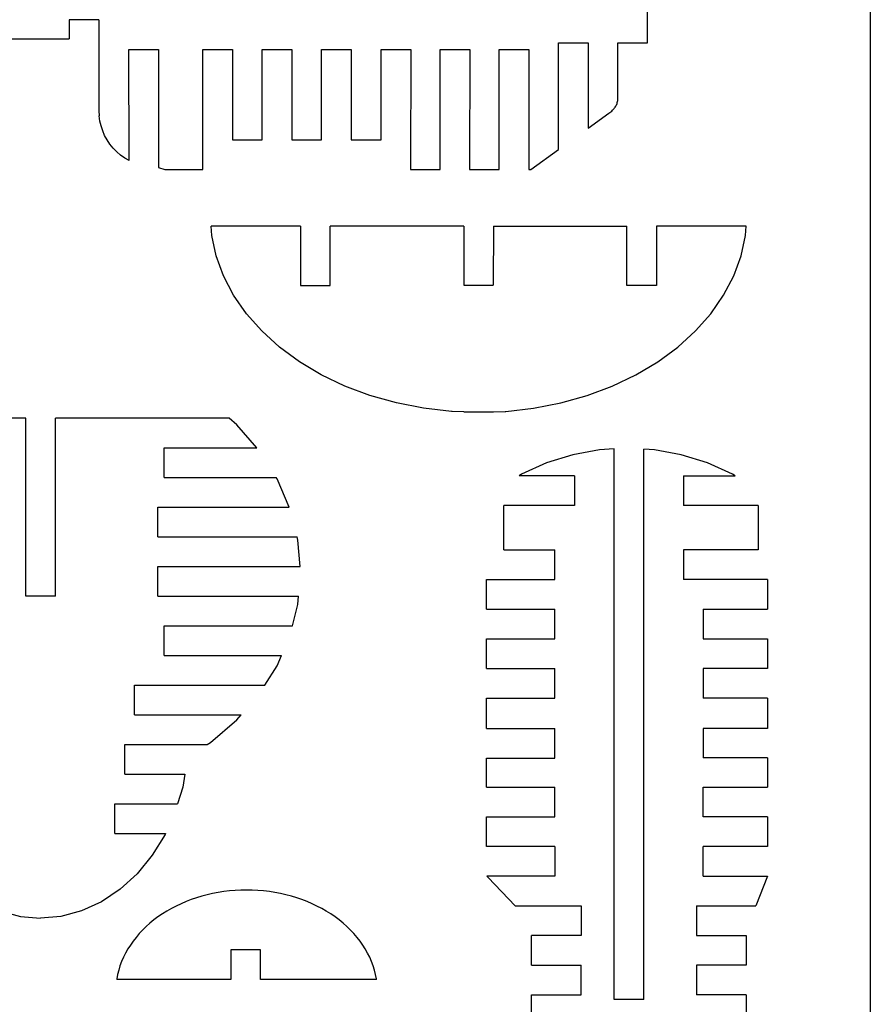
# Model space of a CAD drawing. Extents: x -2556 to 3065, y -2153 to 1951.
# Tile 9 of 10: x 2033 to 3065, y -1188 to 7. Entities that reach past the tile are written whole.
import ezdxf

# ---------------------------------------------------------------- set-up
doc = ezdxf.new("R2010")
doc.units = 0
doc.header["$MEASUREMENT"] = 0
doc.layers.get('0').update_dxf_attribs({"linetype": 'CONTINUOUS'})

msp = doc.modelspace()

# ---------------------------------------------------------------- linework, layer by layer
for p, q in [((3065.4, 1951.1), (3065.4, -2152.7)), ((2795, -21.3), (2795, 42.5)), ((2129.6, 6.5), (2093.6, 6.5)), ((2093.6, 6.5), (2093.6, -16.6)), ((2129.6, 6.5), (2129.6, -103.9)), ((2020.2, -16.6), (2093.6, -16.6)), ((2687.1, -21.3), (2723.1, -21.3)), ((2687.1, -150.9), (2687.1, -21.3)), ((2723.1, -21.3), (2723.1, -124.9)), ((2759, -88.9), (2759, -21.3)), ((2759, -21.3), (2795, -21.3)), ((2165.9, -29.4), (2201.8, -29.4)), ((2166.1, -164.3), (2165.9, -29.4)), ((2201.8, -29.4), (2201.8, -172.8)), ((2255.6, -29.4), (2291.6, -29.4)), ((2255.6, -175.2), (2255.6, -29.4)), ((2291.6, -29.4), (2291.6, -139.2)), ((2327.6, -29.4), (2363.6, -29.4)), ((2327.6, -139.2), (2327.6, -29.4)), ((2363.6, -29.4), (2363.6, -139.2)), ((2399.5, -29.4), (2435.5, -29.4)), ((2399.5, -139.2), (2399.5, -29.4)), ((2435.5, -29.4), (2435.5, -139.2)), ((2472, -29.4), (2507.9, -29.4)), ((2472, -139.2), (2472, -29.4)), ((2507.9, -29.4), (2507.7, -175.1)), ((2543.6, -29.4), (2579.6, -29.4)), ((2543.6, -175.2), (2543.6, -29.4)), ((2579.6, -29.4), (2579.3, -175.1)), ((2615.2, -29.4), (2651.2, -29.4)), ((2615.2, -175.1), (2615.2, -29.4)), ((2651.2, -29.4), (2650.9, -175.1)), ((2757.7, -96), (2758.1, -94.9)), ((2758.1, -94.9), (2758.4, -93.7)), ((2758.4, -93.7), (2758.7, -92.6)), ((2758.7, -92.6), (2758.9, -91.4)), ((2758.9, -91.4), (2759, -90.2)), ((2759, -90.2), (2759, -88.9)), ((2129.6, -103.9), (2129.9, -110.1)), ((2723.1, -124.9), (2748.1, -106.8)), ((2748.1, -106.8), (2749.4, -105.9)), ((2749.4, -105.9), (2750.5, -105)), ((2750.5, -105), (2751.6, -104.1)), ((2751.6, -104.1), (2752.6, -103.2)), ((2752.6, -103.2), (2753.6, -102.2)), ((2753.6, -102.2), (2754.5, -101.2)), ((2754.5, -101.2), (2755.2, -100.2)), ((2755.2, -100.2), (2756, -99.2)), ((2756, -99.2), (2756.6, -98.2)), ((2756.6, -98.2), (2757.2, -97.1)), ((2757.2, -97.1), (2757.7, -96)), ((2130.7, -116.2), (2129.9, -110.1)), ((2132.1, -122.2), (2130.7, -116.2)), ((2134.1, -128.1), (2132.1, -122.2)), ((2136.5, -133.8), (2134.1, -128.1)), ((2139.5, -139.2), (2136.5, -133.8)), ((2142.9, -144.3), (2139.5, -139.2)), ((2291.6, -139.2), (2327.6, -139.2)), ((2363.6, -139.2), (2399.5, -139.2)), ((2435.5, -139.2), (2472, -139.2)), ((2146.8, -149.1), (2142.9, -144.3)), ((2151.1, -153.6), (2146.8, -149.1)), ((2155.8, -157.6), (2151.1, -153.6)), ((2653.6, -175.1), (2687.1, -150.9)), ((2160.8, -161.2), (2155.8, -157.6)), ((2166.1, -164.3), (2160.8, -161.2)), ((2201.8, -172.8), (2209.6, -175.2)), ((2209.6, -175.2), (2255.6, -175.2)), ((2507.7, -175.1), (2543.6, -175.2)), ((2579.3, -175.1), (2615.2, -175.1)), ((2650.9, -175.1), (2653.6, -175.1)), ((2374.1, -243.8), (2265.6, -243.8)), ((2266.4, -255), (2265.6, -243.8)), ((2374.1, -243.8), (2374.1, -315.8)), ((2572.1, -243.8), (2410.1, -243.8)), ((2410.1, -315.8), (2410.1, -243.8)), ((2572.1, -243.8), (2572.3, -315.5)), ((2608.1, -243.8), (2608, -315.5)), ((2608.1, -243.8), (2770.1, -243.8)), ((2770.1, -315.8), (2770.1, -243.8)), ((2914.7, -243.8), (2806.1, -243.8)), ((2806.1, -243.8), (2806.1, -315.8)), ((2913.9, -255), (2914.7, -243.8)), ((2271.7, -279.9), (2266.4, -255)), ((2908.5, -279.9), (2913.9, -255)), ((2280.6, -304.1), (2271.7, -279.9)), ((2899.7, -304.1), (2908.5, -279.9)), ((2292.8, -327.6), (2280.6, -304.1)), ((2887.4, -327.6), (2899.7, -304.1)), ((2374.1, -315.8), (2410.1, -315.8)), ((2572.3, -315.5), (2608, -315.5)), ((2806.1, -315.8), (2770.1, -315.8)), ((2308.4, -350), (2292.8, -327.6)), ((2871.9, -350), (2887.4, -327.6)), ((2327, -371), (2308.4, -350)), ((2853.3, -371), (2871.9, -350)), ((2348.5, -390.5), (2327, -371)), ((2831.8, -390.5), (2853.3, -371)), ((2372.7, -408.3), (2348.5, -390.5)), ((2807.6, -408.3), (2831.8, -390.5)), ((2399.3, -424.1), (2372.7, -408.3)), ((2781, -424.1), (2807.6, -408.3)), ((2428, -437.8), (2399.3, -424.1)), ((2752.3, -437.8), (2781, -424.1)), ((2458.4, -449.2), (2428, -437.8)), ((2721.8, -449.2), (2752.3, -437.8)), ((2490.4, -458.2), (2458.4, -449.2)), ((2689.9, -458.2), (2721.8, -449.2)), ((2523.4, -464.7), (2490.4, -458.2)), ((2557.2, -468.6), (2523.4, -464.7)), ((2623.1, -468.6), (2656.9, -464.7)), ((2656.9, -464.7), (2689.9, -458.2)), ((2040.8, -476.9), (1830, -476.9)), ((2040.8, -692.9), (2040.8, -476.9)), ((2287.6, -476.9), (2076.8, -476.9)), ((2076.8, -692.9), (2076.8, -476.9)), ((2296.9, -485), (2287.6, -476.9)), ((2558.1, -468.6), (2557.2, -468.6)), ((2572.1, -469.2), (2558.1, -468.6)), ((2572.1, -469.2), (2608.1, -469.2)), ((2608.1, -469.2), (2622.2, -468.6)), ((2622.2, -468.6), (2623.1, -468.6)), ((2321.1, -512.9), (2296.9, -485)), ((2208.8, -548.9), (2208.8, -512.9)), ((2208.8, -512.9), (2321.1, -512.9)), ((2704.3, -521.1), (2672.6, -531)), ((2737, -515), (2704.3, -521.1)), ((2754.6, -514), (2737, -515)), ((2754.6, -1182.3), (2754.6, -514)), ((2790.6, -1182.3), (2790.6, -514.2)), ((2803.4, -515), (2790.6, -514.2)), ((2836.1, -521.1), (2803.4, -515)), ((2867.8, -531), (2836.1, -521.1)), ((2672.6, -531), (2642.3, -544.7)), ((2898.1, -544.7), (2867.8, -531)), ((2208.8, -548.9), (2344.7, -548.9)), ((2345.6, -550.4), (2344.7, -548.9)), ((2642.3, -544.7), (2639.2, -546.7)), ((2706.6, -546.7), (2639.2, -546.7)), ((2706.6, -546.7), (2706.6, -582.7)), ((2838.6, -546.7), (2901.3, -546.7)), ((2838.6, -546.7), (2838.6, -582.7)), ((2901.3, -546.7), (2898.1, -544.7)), ((2360.5, -584.9), (2345.6, -550.4)), ((2200.9, -620.9), (2200.9, -584.9)), ((2200.9, -584.9), (2360.5, -584.9)), ((2706.6, -582.7), (2620.7, -582.7)), ((2620.7, -636.5), (2620.7, -582.7)), ((2929.3, -582.7), (2838.6, -582.7)), ((2929.3, -582.7), (2929.3, -636.7)), ((2200.9, -620.9), (2370, -620.9)), ((2371, -625), (2370, -620.9)), ((2373.7, -656.9), (2371, -625)), ((2620.7, -636.5), (2682.6, -636.5)), ((2682.6, -672.5), (2682.6, -636.5)), ((2838.6, -636.7), (2838.6, -672.7)), ((2929.3, -636.7), (2838.6, -636.7)), ((2200.9, -692.9), (2200.9, -656.9)), ((2200.9, -656.9), (2373.7, -656.9)), ((2599.9, -672.5), (2682.6, -672.5)), ((2599.9, -708.7), (2599.9, -672.5)), ((2940.6, -672.7), (2838.6, -672.7)), ((2940.6, -672.7), (2940.6, -708.7)), ((2076.8, -692.9), (2040.8, -692.9)), ((2200.9, -692.9), (2371.8, -692.9)), ((2371, -702.8), (2371.8, -692.9)), ((2364.4, -728.9), (2371, -702.8)), ((2599.9, -708.7), (2682.7, -708.7)), ((2682.7, -744.7), (2682.7, -708.7)), ((2862.6, -708.7), (2940.6, -708.7)), ((2862.6, -708.7), (2862.6, -744.7)), ((2208.8, -764.9), (2208.8, -728.9)), ((2208.8, -728.9), (2364.4, -728.9)), ((2599.9, -744.7), (2682.7, -744.7)), ((2599.9, -780.7), (2599.9, -744.7)), ((2862.6, -744.7), (2940.6, -744.7)), ((2940.6, -744.7), (2940.6, -780.7)), ((2208.8, -764.9), (2351, -764.9)), ((2345.6, -777.4), (2351, -764.9)), ((2330.7, -800.9), (2345.6, -777.4)), ((2599.9, -780.7), (2682.6, -780.7)), ((2682.6, -816.7), (2682.6, -780.7)), ((2862.6, -780.7), (2862.6, -816.7)), ((2940.6, -780.7), (2862.6, -780.7)), ((2172.8, -836.9), (2172.8, -800.9)), ((2172.8, -800.9), (2330.7, -800.9)), ((2599.9, -816.7), (2682.6, -816.7)), ((2599.9, -853.2), (2599.9, -816.7)), ((2940.6, -816.7), (2862.6, -816.7)), ((2940.6, -816.7), (2940.6, -853.2)), ((2172.8, -836.9), (2302, -836.9)), ((2264.9, -870.4), (2296.9, -842.8)), ((2296.9, -842.8), (2302, -836.9)), ((2599.9, -853.2), (2682.6, -853.2)), ((2682.6, -889.2), (2682.6, -853.2)), ((2862.6, -853.2), (2862.6, -889)), ((2940.6, -853.2), (2862.6, -853.2)), ((2261, -872.9), (2264.9, -870.4)), ((2160.8, -908.9), (2160.8, -872.9)), ((2160.8, -872.9), (2261, -872.9)), ((2599.9, -889.2), (2682.6, -889.2)), ((2599.9, -924.7), (2599.9, -889.2)), ((2940.6, -889), (2862.6, -889)), ((2940.6, -889), (2940.6, -924.7)), ((2160.8, -908.9), (2233.9, -908.9)), ((2233.9, -908.9), (2231.2, -924.4)), ((2231.2, -924.4), (2224.9, -944.9)), ((2599.9, -924.7), (2682.6, -924.7)), ((2682.6, -960.7), (2682.6, -924.7)), ((2862.6, -924.7), (2940.6, -924.7)), ((2862.6, -960.7), (2862.6, -924.7)), ((2148.8, -980.9), (2148.8, -944.9)), ((2148.8, -944.9), (2224.9, -944.9)), ((2599.9, -960.7), (2682.6, -960.7)), ((2599.9, -996.7), (2599.9, -960.7)), ((2940.6, -960.7), (2862.6, -960.7)), ((2940.6, -960.7), (2940.6, -996.7)), ((2148.8, -980.9), (2210.2, -980.9)), ((2209.8, -981.9), (2194.3, -1007.2)), ((2210.2, -980.9), (2209.8, -981.9)), ((2682.6, -996.7), (2599.9, -996.7)), ((2682.6, -996.7), (2682.6, -1032.7)), ((2862.6, -1032.7), (2862.6, -996.7)), ((2940.6, -996.7), (2862.6, -996.7)), ((2194.3, -1007.2), (2176.1, -1029.6)), ((2176.1, -1029.6), (2155.4, -1048.5)), ((2601.6, -1034), (2600.2, -1032.7)), ((2682.6, -1032.7), (2600.2, -1032.7)), ((2634.5, -1068.7), (2601.6, -1034)), ((2862.6, -1032.7), (2940.6, -1032.4)), ((2940.6, -1032.4), (2926.4, -1068.7)), ((2155.4, -1048.5), (2132.7, -1063.7)), ((2281, -1051.3), (2274.2, -1052.3)), ((2287.9, -1050.4), (2281, -1051.3)), ((2294.8, -1049.8), (2287.9, -1050.4)), ((2301.8, -1049.5), (2294.8, -1049.8)), ((2308.7, -1049.4), (2301.8, -1049.5)), ((2315.6, -1049.5), (2308.7, -1049.4)), ((2322.5, -1049.8), (2315.6, -1049.5)), ((2329.4, -1050.4), (2322.5, -1049.8)), ((2336.3, -1051.3), (2329.4, -1050.4)), ((2343.1, -1052.3), (2336.3, -1051.3)), ((2241.5, -1061), (2235.2, -1063.4)), ((2247.8, -1058.8), (2241.5, -1061)), ((2254.3, -1056.8), (2247.8, -1058.8)), ((2260.9, -1055.1), (2254.3, -1056.8)), ((2267.5, -1053.6), (2260.9, -1055.1)), ((2274.2, -1052.3), (2267.5, -1053.6)), ((2349.8, -1053.6), (2343.1, -1052.3)), ((2356.4, -1055.1), (2349.8, -1053.6)), ((2363, -1056.8), (2356.4, -1055.1)), ((2369.5, -1058.8), (2363, -1056.8)), ((2375.9, -1061), (2369.5, -1058.8)), ((2382.1, -1063.4), (2375.9, -1061)), ((2009, -1074.7), (2034.3, -1081.5)), ((2108.5, -1074.7), (2083.3, -1081.5)), ((2132.7, -1063.7), (2108.5, -1074.7)), ((2211.9, -1075), (2206.5, -1078.4)), ((2217.5, -1071.8), (2211.9, -1075)), ((2223.3, -1068.8), (2217.5, -1071.8)), ((2229.2, -1066), (2223.3, -1068.8)), ((2235.2, -1063.4), (2229.2, -1066)), ((2388.1, -1066), (2382.1, -1063.4)), ((2394, -1068.8), (2388.1, -1066)), ((2399.8, -1071.8), (2394, -1068.8)), ((2405.4, -1075), (2399.8, -1071.8)), ((2410.9, -1078.4), (2405.4, -1075)), ((2634.5, -1068.7), (2714.5, -1068.7)), ((2714.5, -1068.7), (2714.5, -1104.7)), ((2854.6, -1068.7), (2926.4, -1068.7)), ((2854.6, -1068.7), (2854.6, -1104.7)), ((2034.3, -1081.5), (2058.8, -1083.6)), ((2083.3, -1081.5), (2058.8, -1083.6)), ((2196.3, -1085.7), (2191.5, -1089.6)), ((2201.2, -1082), (2196.3, -1085.7)), ((2206.5, -1078.4), (2201.2, -1082)), ((2416.1, -1082), (2410.9, -1078.4)), ((2421.1, -1085.7), (2416.1, -1082)), ((2425.8, -1089.6), (2421.1, -1085.7)), ((2182.6, -1097.9), (2178.4, -1102.3)), ((2186.9, -1093.6), (2182.6, -1097.9)), ((2191.5, -1089.6), (2186.9, -1093.6)), ((2430.4, -1093.6), (2425.8, -1089.6)), ((2434.8, -1097.9), (2430.4, -1093.6)), ((2438.9, -1102.3), (2434.8, -1097.9)), ((2174.6, -1106.8), (2171, -1111.4)), ((2178.4, -1102.3), (2174.6, -1106.8)), ((2442.8, -1106.8), (2438.9, -1102.3)), ((2446.3, -1111.4), (2442.8, -1106.8)), ((2654.5, -1140.7), (2654.5, -1104.7)), ((2714.5, -1104.7), (2654.5, -1104.7)), ((2854.6, -1104.7), (2914.6, -1104.7)), ((2914.6, -1104.7), (2914.6, -1140.7)), ((2164.6, -1120.9), (2161.8, -1125.9)), ((2167.7, -1116.1), (2164.6, -1120.9)), ((2171, -1111.4), (2167.7, -1116.1)), ((2289.5, -1121.8), (2289.5, -1157.8)), ((2325.5, -1121.8), (2289.5, -1121.8)), ((2325.5, -1157.8), (2325.5, -1121.8)), ((2449.6, -1116.1), (2446.3, -1111.4)), ((2452.7, -1120.9), (2449.6, -1116.1)), ((2455.5, -1125.9), (2452.7, -1120.9)), ((2159.3, -1131), (2157.1, -1136.1)), ((2161.8, -1125.9), (2159.3, -1131)), ((2458, -1131), (2455.5, -1125.9)), ((2460.3, -1136.1), (2458, -1131)), ((2153.5, -1146.5), (2152.1, -1151.8)), ((2155.1, -1141.3), (2153.5, -1146.5)), ((2157.1, -1136.1), (2155.1, -1141.3)), ((2462.2, -1141.3), (2460.3, -1136.1)), ((2463.8, -1146.5), (2462.2, -1141.3)), ((2465.2, -1151.8), (2463.8, -1146.5)), ((2654.5, -1140.7), (2714.5, -1140.7)), ((2714.5, -1176.7), (2714.5, -1140.7)), ((2854.6, -1140.7), (2854.6, -1176.7)), ((2914.6, -1140.7), (2854.6, -1140.7)), ((2152.1, -1151.8), (2151.1, -1157.2)), ((2151.1, -1157.2), (2151.1, -1157.8)), ((2289.5, -1157.8), (2151.1, -1157.8)), ((2466.3, -1157.8), (2325.5, -1157.8)), ((2466.2, -1157.2), (2465.2, -1151.8)), ((2466.3, -1157.8), (2466.2, -1157.2)), ((2654.5, -1212.6), (2654.5, -1176.7)), ((2654.5, -1176.7), (2714.5, -1176.7)), ((2790.6, -1182.3), (2754.6, -1182.3)), ((2914.6, -1176.7), (2854.6, -1176.7)), ((2914.6, -1176.7), (2914.6, -1212.6))]:
    msp.add_line(p, q)

doc.saveas('drawing.dxf')
